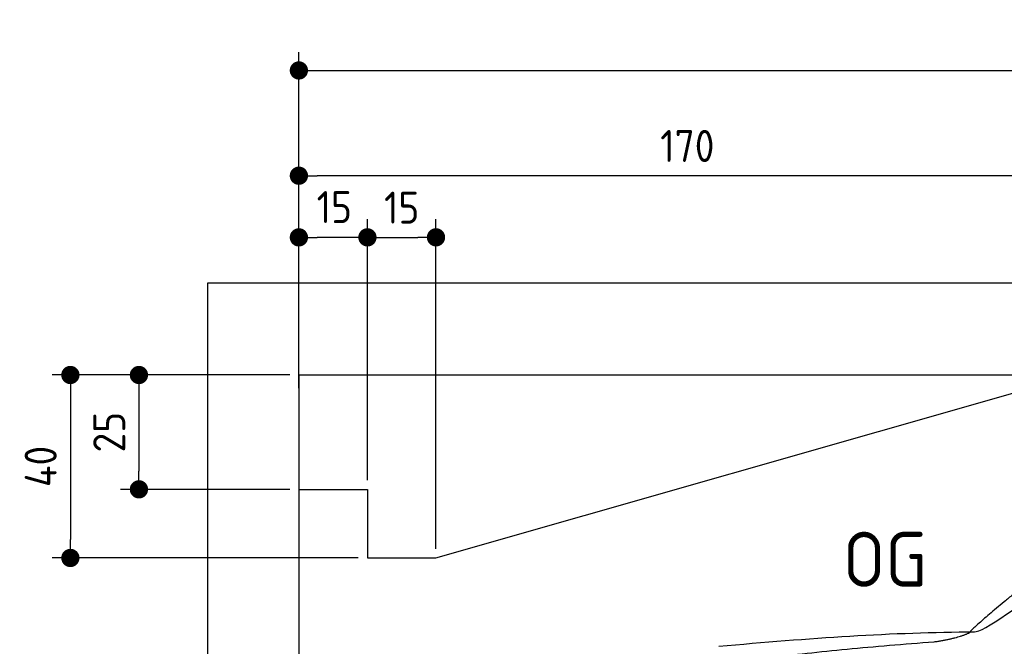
# Model space of a CAD drawing. Header units: millimetres. Extents: x -411 to 6777, y 0 to 7127.
# Tile 3 of 6: x -411 to 1744, y 5757 to 7127. Entities that reach past the tile are written whole.
import ezdxf

# ---------------------------------------------------------------- set-up
doc = ezdxf.new("R2010")
doc.units = ezdxf.units.MM
doc.layers.add('4', color=3, linetype='Continuous')
for name, color, linetype, lineweight in [('car', 10, 'Continuous', 25), ('Freiraum', 7, 'Continuous', 25), ('Gebäude', 7, 'Continuous', 25)]:
    doc.layers.add(name, color=color, linetype=linetype, lineweight=lineweight)
doc.styles.get("Standard").update_dxf_attribs({"font": 'ISOCP.SHX'})
doc.dimstyles.new('GEN-ISO', dxfattribs={"dimscale": 20, "dimtxt": 3.5, "dimasz": 2, "dimexe": 2, "dimexo": 1, "dimgap": 1.5, "dimtad": 1, "dimdec": 1, "dimlfac": 0.1, "dimdsep": 46, "dimtxsty": 'STANDARD', "dimblk": 'PUNKT', "dimcen": 2, "dimclrd": 256, "dimclre": 256, "dimclrt": 2, "dimadec": 0, "dimazin": 0, "dimtp": 0.1, "dimtm": 0.1, "dimtfac": 0.71, "dimtdec": 1, "dimtmove": 2, "dimatfit": 3, "dimldrblk": 'PUNKT', "dimfxl": 2, "dimtolj": 1, "dimarcsym": 0})

# ---------------------------------------------------------------- blocks, each defined once
blk = doc.blocks.new('PUNKT')
at = {"layer": '4', "color": 0, "linetype": 'ByBlock'}
blk.add_line((-0.5, 0), (-1, 0), dxfattribs=at)
at = {"layer": '4', "color": 0, "linetype": 'ByBlock', "const_width": 0.5}
blk.add_lwpolyline([(-0.25, 0, 1), (0.25, 0, 1)], format="xyb", close=True, dxfattribs=at)
blk = doc.blocks.new('*D70')
at = {"layer": '4', "lineweight": -2, "transparency": 16777216}
for p, q in [((200, 6370.9), (200, 7055.8)), ((5700, 6520.9), (5700, 7055.8)), ((240, 7015.8), (5660, 7015.8))]:
    blk.add_line(p, q, dxfattribs=at)
at = {"layer": 'Defpoints', "color": 0, "transparency": 16777216}
for p in [(5700, 7015.8), (5700, 6500.9), (200, 6350.9)]:
    blk.add_point(p, dxfattribs=at)
at = {"layer": '4', "lineweight": -2, "transparency": 16777216, "xscale": 40, "yscale": 40, "zscale": 40, "rotation": 180}
blk.add_blockref('PUNKT', (200, 7015.8), dxfattribs=at)
at = {"layer": '4', "lineweight": -2, "transparency": 16777216, "xscale": 40, "yscale": 40, "zscale": 40}
blk.add_blockref('PUNKT', (5700, 7015.8), dxfattribs=at)
at = {"layer": '4', "color": 2, "transparency": 16777216, "insert": (2950, 7080.8), "char_height": 70, "attachment_point": 5}
blk.add_mtext('550', dxfattribs=at)
blk = doc.blocks.new('Car')
at = {"layer": 'car'}
for points, degree in [([(1625, 5803.6), (1660.7, 5800.2), (1960.6, 6051.8), (2138.1, 6162.4)], 3), ([(1921, 6057.4), (1840.4, 5996.2), (1738.8, 5911.8), (1610.5, 5805.4), (1616.4, 5803.5)], 4), ([(1066.1, 5766.9), (1262.2, 5786.6), (1447.3, 5801.4), (1625, 5803.6)], 3), ([(1537.3, 5781), (1590.4, 5789.3), (1616.1, 5802.5)], 2), ([(724.9, 5645), (960.7, 5733.8), (1537.3, 5781)], 2)]:
    blk.add_open_spline(points, degree=degree, dxfattribs=at)
blk = doc.blocks.new('_Dot')
at = {"color": 0, "linetype": 'ByBlock', "lineweight": -2}
blk.add_line((-0.5, 0), (-1, 0), dxfattribs=at)
at = {"color": 0, "linetype": 'ByBlock', "const_width": 0.5}
blk.add_lwpolyline([(-0.25, 0, 1), (0.25, 0, 1)], format="xyb", close=True, dxfattribs=at)
blk = doc.blocks.new('*D76')
at = {"layer": '4', "lineweight": -2, "transparency": 16777216}
for p, q in [((200, 6320.9), (200, 6825.7)), ((1900, 6370), (1900, 6825.7)), ((1860, 6785.7), (240, 6785.7))]:
    blk.add_line(p, q, dxfattribs=at)
at = {"layer": 'Defpoints', "color": 0, "transparency": 16777216}
for p in [(200, 6785.7), (1900, 6350), (200, 6300.9)]:
    blk.add_point(p, dxfattribs=at)
at = {"layer": '4', "lineweight": -2, "transparency": 16777216, "xscale": 40, "yscale": 40, "zscale": 40, "rotation": 180}
blk.add_blockref('_Dot', (200, 6785.7), dxfattribs=at)
at = {"layer": '4', "lineweight": -2, "transparency": 16777216, "xscale": 40, "yscale": 40, "zscale": 40}
blk.add_blockref('_Dot', (1900, 6785.7), dxfattribs=at)
at = {"layer": '4', "color": 2, "transparency": 16777216, "insert": (1050, 6850.7), "char_height": 70, "attachment_point": 5}
blk.add_mtext('170', dxfattribs=at)
blk = doc.blocks.new('*D77')
at = {"layer": '4', "lineweight": -2, "transparency": 16777216}
for p, q in [((200, 6370), (200, 6690.9)), ((350, 6120), (350, 6690.9)), ((310, 6650.9), (240, 6650.9))]:
    blk.add_line(p, q, dxfattribs=at)
at = {"layer": 'Defpoints', "color": 0, "transparency": 16777216}
for p in [(200, 6650.9), (200, 6350), (350, 6100)]:
    blk.add_point(p, dxfattribs=at)
at = {"layer": '4', "lineweight": -2, "transparency": 16777216, "xscale": 40, "yscale": 40, "zscale": 40, "rotation": 180}
blk.add_blockref('_Dot', (200, 6650.9), dxfattribs=at)
at = {"layer": '4', "lineweight": -2, "transparency": 16777216, "xscale": 40, "yscale": 40, "zscale": 40}
blk.add_blockref('_Dot', (350, 6650.9), dxfattribs=at)
at = {"layer": '4', "color": 2, "transparency": 16777216, "insert": (277.5, 6717.1), "char_height": 70, "attachment_point": 5}
blk.add_mtext('15', dxfattribs=at)
blk = doc.blocks.new('*D78')
at = {"layer": '4', "lineweight": -2, "transparency": 16777216}
for p, q in [((180, 6350), (-340, 6350)), ((-300, 6310), (-300, 5990)), ((330, 5950), (-340, 5950))]:
    blk.add_line(p, q, dxfattribs=at)
at = {"layer": 'Defpoints', "color": 0, "transparency": 16777216}
for p in [(200, 6350), (-300, 5950), (350, 5950)]:
    blk.add_point(p, dxfattribs=at)
at = {"layer": '4', "lineweight": -2, "transparency": 16777216, "xscale": 40, "yscale": 40, "zscale": 40}
for p, rotation in [((-300, 6350), 90), ((-300, 5950), 270)]:
    blk.add_blockref('_Dot', p, dxfattribs=dict(at, rotation=rotation))
at = {"layer": '4', "color": 2, "transparency": 16777216, "insert": (-365, 6150), "char_height": 70, "attachment_point": 5, "rotation": 90}
blk.add_mtext('40', dxfattribs=at)
blk = doc.blocks.new('*D79')
at = {"layer": '4', "lineweight": -2, "transparency": 16777216}
for p, q in [((180, 6350), (-190, 6350)), ((-150, 6310), (-150, 6140)), ((180, 6100), (-190, 6100))]:
    blk.add_line(p, q, dxfattribs=at)
at = {"layer": 'Defpoints', "color": 0, "transparency": 16777216}
for p in [(200, 6350), (-150, 6100), (200, 6100)]:
    blk.add_point(p, dxfattribs=at)
at = {"layer": '4', "lineweight": -2, "transparency": 16777216, "xscale": 40, "yscale": 40, "zscale": 40}
for p, rotation in [((-150, 6350), 90), ((-150, 6100), 270)]:
    blk.add_blockref('_Dot', p, dxfattribs=dict(at, rotation=rotation))
at = {"layer": '4', "color": 2, "transparency": 16777216, "insert": (-215, 6225), "char_height": 70, "attachment_point": 5, "rotation": 90}
blk.add_mtext('25', dxfattribs=at)
blk = doc.blocks.new('*D80')
at = {"layer": '4', "lineweight": -2, "transparency": 16777216}
for p, q in [((350, 6120), (350, 6690.9)), ((500, 5970), (500, 6690.9)), ((390, 6650.9), (460, 6650.9))]:
    blk.add_line(p, q, dxfattribs=at)
at = {"layer": 'Defpoints', "color": 0, "transparency": 16777216}
for p in [(500, 6650.9), (350, 6100), (500, 5950)]:
    blk.add_point(p, dxfattribs=at)
at = {"layer": '4', "lineweight": -2, "transparency": 16777216, "xscale": 40, "yscale": 40, "zscale": 40, "rotation": 180}
blk.add_blockref('_Dot', (350, 6650.9), dxfattribs=at)
at = {"layer": '4', "lineweight": -2, "transparency": 16777216, "xscale": 40, "yscale": 40, "zscale": 40}
blk.add_blockref('_Dot', (500, 6650.9), dxfattribs=at)
at = {"layer": '4', "color": 2, "transparency": 16777216, "insert": (425, 6715.9), "char_height": 70, "attachment_point": 5}
blk.add_mtext('15', dxfattribs=at)
blk = doc.blocks.new('Gebäude_385_GT230')
at = {"layer": 'Freiraum'}
for p, q in [((500, 5950), (1900, 6350)), ((200, 6100), (350, 6100)), ((350, 6100), (350, 5950)), ((350, 5950), (500, 5950))]:
    blk.add_line(p, q, dxfattribs=at)
at = {"layer": 'Gebäude'}
for p, q in [((5900, 6550.6), (0, 6550.6)), ((0, 6550.6), (0, 0)), ((200, 6350), (5700, 6350)), ((200, 6350), (200, 200))]:
    blk.add_line(p, q, dxfattribs=at)

msp = doc.modelspace()

# ---------------------------------------------------------------- block references
at = {"layer": 'car', "rotation": 359.4752422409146}
msp.add_blockref('Car', (0, 0), dxfattribs=at)
at = {"layer": 'Gebäude'}
msp.add_blockref('Gebäude_385_GT230', (0, 0), dxfattribs=at)

# ---------------------------------------------------------------- texts
msp.add_text('OG', height=120).set_placement((1390.46, 5887))

# ---------------------------------------------------------------- dimensions: what is measured, and where the dimension line sits
at = {"layer": '4'}
for base, p1, p2, override, picture, middle in [((5700, 7015.8), (200, 6350.88), (5700, 6500.88), {"dimtdec": 3, "dimtolj": 0}, '*D70', (2950, 7080.8)), ((200, 6785.7), (1900, 6350), (200, 6300.88), {"dimblk1": 'Dot', "dimblk2": 'Dot', "dimsah": 1, "dimtdec": 3, "dimtolj": 0}, '*D76', (1050, 6850.7)), ((500, 6650.88), (350, 6100), (500, 5950), {"dimblk1": 'Dot', "dimblk2": 'Dot', "dimsah": 1, "dimtdec": 3, "dimtolj": 0}, '*D80', (425, 6715.88))]:
    dim = msp.add_linear_dim(base=base, p1=p1, p2=p2, dimstyle='GEN-ISO', override=override, dxfattribs=at)
    dim.commit()
    dim.dimension.update_dxf_attribs({"geometry": picture, "text_midpoint": middle})
dim = msp.add_linear_dim(base=(200, 6650.88), p1=(350, 6100), p2=(200, 6350), dimstyle='GEN-ISO', override={"dimblk1": 'Dot', "dimblk2": 'Dot', "dimsah": 1, "dimtdec": 3, "dimtolj": 0}, dxfattribs=at)
dim.commit()
dim.dimension.update_dxf_attribs({"geometry": '*D77', "text_midpoint": (277.46, 6717.1), "dimtype": 160})
for base, p2, picture, middle in [((-300, 5950), (350, 5950), '*D78', (-365, 6150)), ((-150, 6100), (200, 6100), '*D79', (-215.01, 6225))]:
    dim = msp.add_linear_dim(base=base, p1=(200, 6350), p2=p2, angle=90, dimstyle='GEN-ISO', override={"dimblk1": 'Dot', "dimblk2": 'Dot', "dimsah": 1, "dimtdec": 3, "dimtolj": 0}, dxfattribs=at)
    dim.commit()
    dim.dimension.update_dxf_attribs({"geometry": picture, "text_midpoint": middle})

doc.saveas('drawing.dxf')
